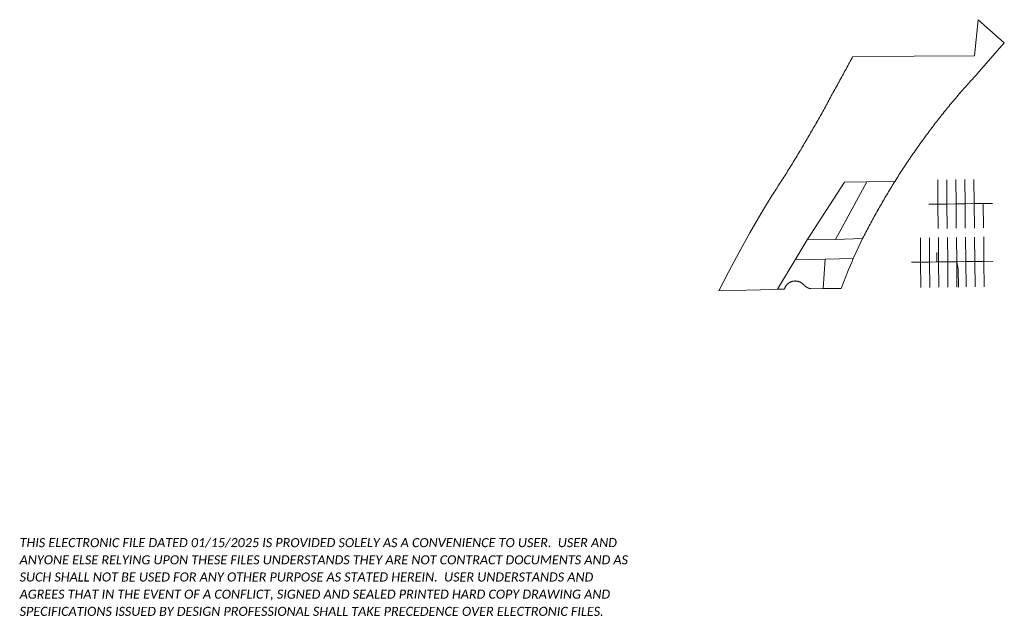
# Model space of a CAD drawing. Header units: feet. Extents: x 2211853 to 2217294, y 489955 to 493238.
import ezdxf

# ---------------------------------------------------------------- set-up
doc = ezdxf.new("R2010")
doc.units = ezdxf.units.FT
doc.header["$LTSCALE"] = 20
doc.header["$MEASUREMENT"] = 0
doc.layers.add('DV_X_Property_Line', color=7, linetype='Continuous', lineweight=15)
doc.layers.add('SC_Scratch15', color=7, linetype='Continuous', lineweight=15, plot=False)
doc.styles.add('P_Slanted - Normal Fixed Spacing', font='calibrii.ttf', dxfattribs={"height": 0.14})

# ---------------------------------------------------------------- blocks, each defined once
blk = doc.blocks.new('E-Submittal Disclaimer-Model')
at = {"layer": 'SC_Scratch15', "color": 40, "true_color": 0xffbf00, "insert": (0, 0), "char_height": 50, "width": 3403.363, "attachment_point": 7, "line_spacing_factor": 1.14, "style": 'P_Slanted - Normal Fixed Spacing'}
blk.add_mtext('THIS ELECTRONIC FILE DATED 01/15/2025 IS PROVIDED SOLELY AS A CONVENIENCE TO USER.  USER AND ANYONE ELSE RELYING UPON THESE FILES UNDERSTANDS THEY ARE NOT CONTRACT DOCUMENTS AND AS SUCH SHALL NOT BE USED FOR ANY OTHER PURPOSE AS STATED HEREIN.  USER UNDERSTANDS AND AGREES THAT IN THE EVENT OF A CONFLICT, SIGNED AND SEALED PRINTED HARD COPY DRAWING AND SPECIFICATIONS ISSUED BY DESIGN PROFESSIONAL SHALL TAKE PRECEDENCE OVER ELECTRONIC FILES.', dxfattribs=at)

msp = doc.modelspace()

# ---------------------------------------------------------------- linework, layer by layer
at = {"layer": 'DV_X_Property_Line'}
for p, q in [((2216925.8, 492352.9, 1460.6), (2216926.9, 492218.4, 487.9)), ((2216975.8, 492353.3, 972.8), (2216976.9, 492219, 1.5)), ((2217025.8, 492354, 1460.6), (2217026.9, 492219.7, 489.3)), ((2217075.8, 492354.2, 1945.5), (2217076.9, 492220.3, 977.2)), ((2217125.8, 492354.7, 2431.9), (2217126.9, 492221, 1465.1)), ((2216926.9, 492218.4, 487.9), (2216877, 492217.7)), ((2216976.9, 492219, 1.5), (2216926.9, 492218.4, -486.4)), ((2216926.9, 492218.4, -486.4), (2216928.1, 492083.4, -486.4)), ((2217026.9, 492219.7, -484.9), (2216976.9, 492219, -972.8)), ((2216976.9, 492219, -972.8), (2216978.1, 492084, -972.8)), ((2217076.9, 492220.3, 3), (2217026.9, 492219.7, -484.9)), ((2217026.9, 492219.7, -484.9), (2217028.1, 492084.7, -484.9)), ((2217126.9, 492221, 1465.1), (2217076.9, 492220.3, 977.2)), ((2217076.9, 492220.3, 3), (2217078.1, 492085.3, 3)), ((2217176.9, 492221.6, 1952.9), (2217126.9, 492221, 1465.1)), ((2217126.9, 492221, 490.8), (2217128.1, 492086, 490.8)), ((2217228.3, 492222.3), (2217176.9, 492221.6)), ((2217176.9, 492221.6, 1952.9), (2217178, 492086.6, 1952.9)), ((2216830.9, 491897.2), (2216829.8, 492032.1)), ((2216880.9, 491897.9), (2216879.8, 492032.8)), ((2216930.5, 491947.6), (2216929.8, 492033.4)), ((2216980.9, 491899.2), (2216979.8, 492034.1)), ((2217030.9, 491899.8), (2217029.8, 492034.7)), ((2217080.9, 491900.5), (2217079.8, 492035.4)), ((2217130.9, 491901.1), (2217129.8, 492036)), ((2217180.9, 491901.8), (2217179.8, 492036.7)), ((2216930.5, 491947.6), (2216921.4, 491948.2)), ((2216921.4, 491948.2), (2216921.7, 491898.4)), ((2216930.9, 491898.5), (2216930.5, 491947.6)), ((2216780.9, 491896.6), (2216830.9, 491897.2)), ((2216830.9, 491897.2), (2216880.9, 491897.9)), ((2216830.9, 491897.2), (2216832.1, 491756.9)), ((2216880.9, 491897.9), (2216921.7, 491898.4)), ((2216880.9, 491897.9), (2216882.1, 491757.5)), ((2216921.7, 491898.4), (2216930.9, 491898.5)), ((2216930.9, 491898.5), (2216980.9, 491899.2)), ((2216930.9, 491898.5), (2216932.1, 491758.2)), ((2216980.9, 491899.2), (2217030.9, 491899.8)), ((2216980.9, 491899.2), (2216982.1, 491758.8)), ((2217031.6, 491899.8), (2217030.9, 491899.8)), ((2217030.9, 491899.8), (2217032.1, 491759.5)), ((2217031.6, 491899.8), (2217080.9, 491900.5)), ((2217038.4, 491859.4), (2217031.6, 491899.8)), ((2217039.8, 491759.6), (2217038.4, 491859.4)), ((2217080.9, 491900.5), (2217130.9, 491901.1)), ((2217080.9, 491900.5), (2217082.1, 491760.1)), ((2217130.9, 491901.1), (2217180.9, 491901.8)), ((2217130.9, 491901.1), (2217132.1, 491760.8)), ((2217180.9, 491901.8), (2217232.6, 491902.4)), ((2217180.9, 491901.8), (2217182.1, 491761.4))]:
    msp.add_line(p, q, dxfattribs=at)
for points in [[(2216411.5, 492339.1), (2216534, 492342.1), (2216690.5, 492346.1), (2216695.8, 492354.5), (2216701.1, 492362.9), (2216706.4, 492371.4), (2216711.8, 492379.8), (2216717.2, 492388.2), (2216722.6, 492396.6), (2216728, 492404.9), (2216733.5, 492413.3), (2216738.9, 492421.6), (2216744.4, 492429.9), (2216749.9, 492438.3), (2216755.5, 492446.6), (2216761, 492454.8), (2216766.6, 492463.1), (2216772.2, 492471.4), (2216777.8, 492479.6), (2216783.4, 492487.8), (2216789.1, 492496.1), (2216794.8, 492504.3), (2216800.5, 492512.5), (2216806.2, 492520.6), (2216811.9, 492528.8), (2216817.7, 492536.9), (2216823.5, 492545.1), (2216829.3, 492553.2), (2216835.1, 492561.3), (2216840.9, 492569.4), (2216846.8, 492577.4), (2216852.7, 492585.5), (2216858.6, 492593.5), (2216864.5, 492601.6), (2216870.4, 492609.6), (2216876.4, 492617.6), (2216882.3, 492625.6), (2216888.3, 492633.5), (2216894.4, 492641.5), (2216900.4, 492649.4), (2216906.5, 492657.4), (2216912.5, 492665.3), (2216918.6, 492673.2), (2216924.8, 492681), (2216930.9, 492688.9), (2216937, 492696.7), (2216943.2, 492704.6), (2216949.4, 492712.4), (2216955.6, 492720.2), (2216961.9, 492728), (2216968.1, 492735.7), (2216974.4, 492743.5), (2216980.7, 492751.2), (2216987, 492759), (2216993.3, 492766.7), (2216999.7, 492774.4), (2217006, 492782), (2217012.4, 492789.7), (2217018.8, 492797.3), (2217025.3, 492805), (2217031.7, 492812.6), (2217038.2, 492820.2), (2217044.7, 492827.8), (2217051.2, 492835.3), (2217057.7, 492842.9), (2217064.2, 492850.4), (2217070.8, 492857.9), (2217077.4, 492865.4), (2217084, 492872.9), (2217090.6, 492880.4), (2217097.2, 492887.8), (2217103.9, 492895.2), (2217110.5, 492902.7), (2217117.2, 492910.1), (2217123.9, 492917.4), (2217130.7, 492924.8), (2217137.4, 492932.2), (2217144.2, 492939.5), (2217293.7, 493110.2), (2217148.6, 493238.5), (2217129.8, 493039.1), (2216795.7, 493037.3), (2216457, 493035.6), (2216452.3, 493026.8), (2216447.5, 493018), (2216442.8, 493009.2), (2216438.1, 493000.4), (2216433.3, 492991.7), (2216428.6, 492982.9), (2216423.8, 492974.1), (2216419.1, 492965.4), (2216414.3, 492956.6), (2216409.6, 492947.9), (2216404.8, 492939.1), (2216400, 492930.4), (2216395.2, 492921.6), (2216390.4, 492912.9), (2216385.6, 492904.1), (2216380.8, 492895.4), (2216376, 492886.7), (2216371.2, 492877.9), (2216366.4, 492869.2), (2216361.6, 492860.5), (2216356.7, 492851.8), (2216351.9, 492843), (2216347, 492834.3), (2216342.2, 492825.6), (2216337.3, 492816.9), (2216332.8, 492808.3), (2216328.3, 492799.6), (2216323.7, 492791), (2216319.2, 492782.4), (2216314.6, 492773.8), (2216310, 492765.2), (2216305.4, 492756.7), (2216300.7, 492748.1), (2216296, 492739.6), (2216291.3, 492731), (2216286.6, 492722.5), (2216281.9, 492714), (2216277.1, 492705.5), (2216272.4, 492697), (2216267.6, 492688.5), (2216262.7, 492680), (2216257.9, 492671.6), (2216253, 492663.1), (2216248.2, 492654.7), (2216243.3, 492646.3), (2216238.4, 492637.9), (2216233.4, 492629.5), (2216228.5, 492621.1), (2216223.5, 492612.7), (2216218.5, 492604.3), (2216213.5, 492595.8), (2216208.6, 492587.2), (2216203.6, 492578.6), (2216198.7, 492570.1), (2216193.7, 492561.5), (2216188.7, 492553), (2216183.7, 492544.5), (2216178.6, 492535.9), (2216173.6, 492527.4), (2216168.6, 492518.9), (2216163.5, 492510.4), (2216158.4, 492501.9), (2216153.3, 492493.4), (2216148.2, 492485), (2216143.1, 492476.5), (2216137.9, 492468.1), (2216132.8, 492459.6), (2216127.6, 492451.2), (2216122.4, 492442.7), (2216117.3, 492434.3), (2216112.1, 492425.9), (2216106.8, 492417.5), (2216101.6, 492409.1), (2216096.4, 492400.7), (2216091.1, 492392.3), (2216085.8, 492383.9), (2216080.5, 492375.6), (2216075.2, 492367.2), (2216069.9, 492358.9), (2216064.6, 492350.5), (2216059.2, 492342.2), (2216053.9, 492333.9), (2216048.5, 492325.6), (2216043.1, 492317.3), (2216037.7, 492309), (2216032.3, 492300.7), (2216026.9, 492292.4), (2216021.5, 492284.2), (2216016, 492275.9), (2216010.6, 492267.6), (2215947.8, 492163.9), (2215887, 492059), (2215828, 491953.1), (2215771, 491846.1), (2215715.9, 491738.1), (2215946.6, 491744.7), (2216040.6, 491747.4), (2216137.6, 491910.2), (2216203.8, 492021.3), (2216411.5, 492339.1)], [(2216360.2, 492022.8), (2216360.4, 492023.2), (2216534, 492342.1), (2216411.5, 492339.1), (2216203.8, 492021.3), (2216360.2, 492022.8)], [(2216360.4, 492023.2), (2216511, 492027.8), (2216515.4, 492036.6), (2216519.9, 492045.4), (2216524.4, 492054.2), (2216529, 492063), (2216533.5, 492071.8), (2216538.1, 492080.5), (2216542.7, 492089.3), (2216547.3, 492098), (2216551.9, 492106.7), (2216556.6, 492115.4), (2216561.3, 492124.1), (2216566, 492132.8), (2216570.7, 492141.5), (2216575.5, 492150.2), (2216580.2, 492158.8), (2216585, 492167.5), (2216589.8, 492176.1), (2216594.7, 492184.7), (2216599.5, 492193.3), (2216604.4, 492201.9), (2216609.3, 492210.5), (2216614.2, 492219), (2216619.1, 492227.6), (2216624.1, 492236.1), (2216629.1, 492244.7), (2216634.1, 492253.2), (2216639.1, 492261.7), (2216644.1, 492270.2), (2216649.2, 492278.7), (2216654.3, 492287.1), (2216659.4, 492295.6), (2216664.5, 492304), (2216669.7, 492312.5), (2216674.8, 492320.9), (2216680, 492329.3), (2216685.2, 492337.7), (2216690.5, 492346.1), (2216534, 492342.1), (2216360.4, 492023.2)], [(2216459.3, 491917.2), (2216475, 491952.9), (2216511, 492027.8), (2216360.4, 492023.2), (2216360.2, 492022.8), (2216203.8, 492021.3), (2216137.6, 491910.2), (2216303.1, 491913.8), (2216459.3, 491917.2)], [(2216078.9, 491748.5), (2216079.2, 491749.5), (2216079.6, 491750.5), (2216079.9, 491751.6), (2216080.3, 491752.6), (2216080.6, 491753.6), (2216081, 491754.6), (2216081.5, 491755.6), (2216081.9, 491756.6), (2216082.3, 491757.6), (2216082.8, 491758.6), (2216083.3, 491759.5), (2216083.8, 491760.5), (2216084.3, 491761.4), (2216084.8, 491762.4), (2216085.4, 491763.3), (2216086, 491764.2), (2216086.5, 491765.1), (2216087.1, 491766), (2216087.8, 491766.9), (2216088.4, 491767.8), (2216089, 491768.7), (2216089.7, 491769.5), (2216090.4, 491770.4), (2216091.1, 491771.2), (2216091.8, 491772), (2216092.5, 491772.9), (2216093.2, 491773.7), (2216094, 491774.4), (2216094.7, 491775.2), (2216095.5, 491776), (2216096.3, 491776.7), (2216097.1, 491777.4), (2216097.9, 491778.2), (2216098.7, 491778.9), (2216099.5, 491779.5), (2216100.4, 491780.2), (2216101.3, 491780.9), (2216102.1, 491781.5), (2216103, 491782.1), (2216103.9, 491782.8), (2216104.8, 491783.4), (2216105.7, 491783.9), (2216106.6, 491784.5), (2216107.6, 491785), (2216108.5, 491785.6), (2216109.5, 491786.1), (2216110.4, 491786.6), (2216111.4, 491787.1), (2216112.4, 491787.5), (2216113.4, 491788), (2216114.3, 491788.4), (2216115.3, 491788.8), (2216116.4, 491789.2), (2216117.4, 491789.6), (2216118.4, 491790), (2216119.4, 491790.3), (2216120.4, 491790.6), (2216121.5, 491790.9), (2216122.5, 491791.2), (2216123.6, 491791.5), (2216124.6, 491791.7), (2216125.7, 491792), (2216126.7, 491792.2), (2216127.8, 491792.4), (2216128.9, 491792.6), (2216129.9, 491792.7), (2216131, 491792.9), (2216132.1, 491793), (2216133.2, 491793.1), (2216134.3, 491793.2), (2216135.3, 491793.2), (2216136.4, 491793.3), (2216137.5, 491793.3), (2216138.6, 491793.3), (2216139.7, 491793.3), (2216140.7, 491793.3), (2216141.8, 491793.2), (2216142.9, 491793.2), (2216144, 491793.1), (2216145.1, 491793), (2216146.1, 491792.8), (2216147.2, 491792.7), (2216148.3, 491792.5), (2216149.3, 491792.4), (2216150.4, 491792.2), (2216151.5, 491791.9), (2216152.5, 491791.7), (2216153.6, 491791.5), (2216154.6, 491791.2), (2216155.7, 491790.9), (2216156.7, 491790.6), (2216157.7, 491790.3), (2216158.8, 491789.9), (2216159.8, 491789.5), (2216160.8, 491789.2), (2216161.8, 491788.8), (2216162.8, 491788.4), (2216163.8, 491787.9), (2216164.8, 491787.5), (2216165.7, 491787), (2216166.7, 491786.5), (2216167.7, 491786), (2216168.6, 491785.5), (2216169.6, 491785), (2216170.5, 491784.4), (2216171.4, 491783.9), (2216172.3, 491783.3), (2216173.2, 491782.7), (2216174.1, 491782.1), (2216175, 491781.4), (2216175.9, 491780.8), (2216176.7, 491780.1), (2216177.6, 491779.4), (2216178.4, 491778.8), (2216179.2, 491778.1), (2216180, 491777.3), (2216180.8, 491776.6), (2216181.6, 491775.9), (2216182.4, 491775.1), (2216183.2, 491774.3), (2216183.9, 491773.5), (2216185.3, 491772), (2216186.4, 491770.8), (2216187.1, 491770), (2216187.9, 491769.2), (2216188.7, 491768.4), (2216189.5, 491767.6), (2216190.3, 491766.9), (2216191.1, 491766.1), (2216191.9, 491765.4), (2216192.8, 491764.7), (2216193.6, 491764), (2216194.5, 491763.3), (2216195.4, 491762.7), (2216196.3, 491762), (2216197.2, 491761.4), (2216198.1, 491760.8), (2216199, 491760.2), (2216199.9, 491759.6), (2216200.9, 491759.1), (2216201.8, 491758.5), (2216202.8, 491758), (2216203.8, 491757.5), (2216204.7, 491757), (2216205.7, 491756.5), (2216206.7, 491756), (2216207.7, 491755.6), (2216208.7, 491755.1), (2216209.8, 491754.7), (2216210.8, 491754.3), (2216211.8, 491754), (2216212.9, 491753.6), (2216213.9, 491753.3), (2216215, 491752.9), (2216216, 491752.6), (2216217.1, 491752.4), (2216218.2, 491752.1), (2216219.2, 491751.8), (2216220.3, 491751.6), (2216221.4, 491751.4), (2216222.5, 491751.2), (2216223.6, 491751.1), (2216223.6, 491750.3), (2216292.2, 491751.1), (2216303.1, 491913.8), (2216137.6, 491910.2), (2216040.6, 491747.4), (2216078.9, 491748.5)], [(2216391.8, 491752.3), (2216431, 491851.4), (2216452.3, 491901.1), (2216459.3, 491917.2), (2216303.1, 491913.8), (2216292.2, 491751.1), (2216391.8, 491752.3)]]:
    msp.add_lwpolyline(points, close=True, dxfattribs=at)

# ---------------------------------------------------------------- block references
at = {"layer": 'SC_Scratch15'}
msp.add_blockref('E-Submittal Disclaimer-Model', (2211852.6, 489940.6), dxfattribs=at)

doc.saveas('drawing.dxf')
